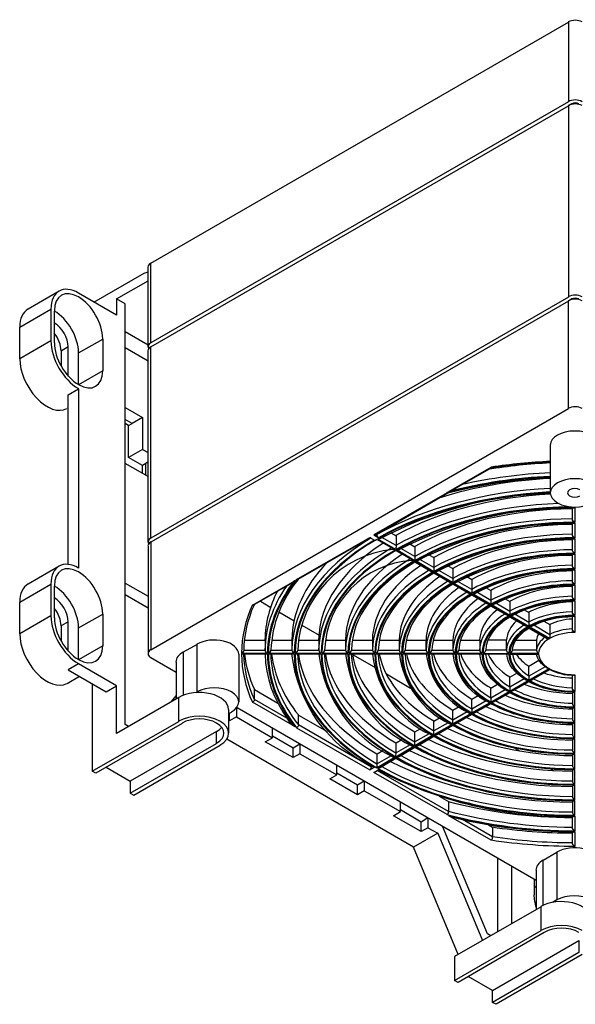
# Model space of a CAD drawing. Header units: millimetres. Extents: x 952 to 1780, y 444 to 1117.
# Tile 12 of 14: x 1548 to 1662, y 914 to 1115. Entities that reach past the tile are written whole.
import ezdxf

# ---------------------------------------------------------------- set-up
doc = ezdxf.new("R2010")
doc.units = ezdxf.units.MM
doc.layers.add('PDF_Geometry', color=7, linetype='Continuous')

msp = doc.modelspace()

# ---------------------------------------------------------------- linework, layer by layer
at = {"layer": 'PDF_Geometry', "lineweight": -3}
for points in [[(1660.77, 1114.94), (1660.77, 1098.64), (1575.16, 1049.23), (1575.16, 1065.53)], [(1660.77, 1058.59), (1575.16, 1009.18), (1575.16, 1048.39), (1660.77, 1097.8)], [(1660.77, 1035.73), (1660.77, 1057.79), (1575.16, 1008.38), (1575.16, 986.32)], [(1548.31, 1045.93), (1548.31, 1052.45), (1554.67, 1056.13), (1554.67, 1049.61)], [(1560.34, 1040.64), (1560.34, 1047.16), (1565.29, 1050), (1565.29, 1043.48)], [(1554.67, 993.26), (1548.31, 989.58), (1548.31, 996.1), (1554.67, 999.78)], [(1603.57, 999.7), (1596.28, 995.5), (1596.12, 995.46), (1595.95, 995.46), (1604.63, 1000.46), (1604.33, 1000.2), (1604.03, 999.99), (1603.78, 999.82)], [(1560.34, 984.28), (1560.34, 990.8), (1565.29, 993.64), (1565.29, 987.12)], [(1598.78, 985.39), (1594.04, 985.39), (1593.91, 985.39), (1593.74, 985.47), (1599.04, 985.47), (1598.91, 985.39)], [(1604.29, 985.39), (1599.55, 985.39), (1599.42, 985.39), (1599.25, 985.47), (1604.54, 985.47), (1604.41, 985.39)], [(1609.79, 985.39), (1605.05, 985.39), (1604.92, 985.39), (1604.75, 985.47), (1610.05, 985.47), (1609.92, 985.39)], [(1615.25, 985.39), (1610.55, 985.39), (1610.43, 985.39), (1610.26, 985.47), (1615.55, 985.47), (1615.42, 985.39)], [(1620.76, 985.39), (1616.06, 985.39), (1615.89, 985.39), (1615.76, 985.47), (1621.05, 985.47), (1620.93, 985.39)], [(1626.26, 985.39), (1621.56, 985.39), (1621.39, 985.39), (1621.27, 985.47), (1626.56, 985.47), (1626.43, 985.39)], [(1631.77, 985.39), (1627.07, 985.39), (1626.9, 985.39), (1626.77, 985.47), (1632.06, 985.47), (1631.93, 985.39)], [(1637.27, 985.39), (1632.57, 985.39), (1632.4, 985.39), (1632.27, 985.47), (1637.57, 985.47), (1637.4, 985.39)], [(1642.77, 985.39), (1638.07, 985.39), (1637.9, 985.39), (1637.78, 985.47), (1643.07, 985.47), (1642.9, 985.39)], [(1648.28, 985.39), (1643.58, 985.39), (1643.41, 985.39), (1643.28, 985.47), (1648.57, 985.47), (1648.41, 985.39)], [(1654.37, 985.39), (1654.54, 985.39), (1654.67, 985.47), (1648.79, 985.47), (1648.91, 985.39), (1649.08, 985.39)], [(1588.62, 969.59), (1570.92, 959.39), (1570.92, 956.93), (1588.62, 967.14)], [(1605.68, 965.02), (1604.29, 964.22), (1604.29, 966.25), (1605.68, 967.05)], [(1618.89, 957.4), (1617.5, 956.59), (1617.5, 958.63), (1618.89, 959.43)], [(1631.93, 949.86), (1630.54, 949.06), (1630.54, 951.09), (1631.93, 951.94)], [(1645.19, 914.04), (1645.19, 916.5), (1662.89, 926.75), (1662.89, 924.29)]]:
    msp.add_lwpolyline(points, close=True, dxfattribs=at)
for points in [[(1661.45, 1098.09), (1661.45, 1098.22), (1660.77, 1097.8)], [(1563.47, 1057.57), (1573.76, 1063.5), (1574.61, 1063.76)], [(1574.61, 1048.39), (1574.61, 1064.73)], [(1568.09, 1058.21), (1574.61, 1061.94)], [(1556.32, 1059.82), (1549.97, 1056.13)], [(1570.54, 970.61), (1569.87, 970.99), (1569.87, 1057.19), (1568.09, 1058.21), (1568.09, 1054.91), (1560.34, 1059.4)], [(1661.45, 1058.04), (1661.45, 1058.21), (1660.77, 1057.79)], [(1555.38, 1049.19), (1555.38, 1055.71)], [(1574.61, 1048.73), (1569.87, 1051.48)], [(1558.18, 1042.37), (1558.18, 1048.39), (1556.78, 1047.54), (1556.78, 1044.36)], [(1574.61, 1045.47), (1569.87, 1048.22)], [(1574.61, 1008.38), (1574.61, 1047.58)], [(1558.18, 1003.8), (1558.18, 1038.56), (1560.34, 1039.79), (1560.34, 1003.04)], [(1558.18, 1035.85), (1557.97, 1035.73)], [(1569.87, 1035.94), (1573.42, 1033.91), (1571.3, 1032.68)], [(1570.58, 1032.26), (1571.3, 1032.68), (1569.87, 1033.48)], [(1573.42, 1033.91), (1573.42, 1027.39), (1570.58, 1025.74)], [(1573.42, 1022.47), (1573.42, 1024.08), (1570.58, 1025.74), (1570.58, 1032.26), (1569.87, 1032.68)], [(1573.42, 1027.39), (1574.61, 1026.71)], [(1574.61, 1021.8), (1569.87, 1024.51)], [(1574.1, 1022.05), (1574.1, 1024.51), (1573.42, 1024.08)], [(1574.61, 1024.8), (1574.1, 1024.51)], [(1645.1, 1023.66), (1637.82, 1019.47), (1637.48, 1019.3), (1637.14, 1019.13), (1636.72, 1018.92), (1636.25, 1018.75), (1644.93, 1023.75), (1645.02, 1023.66), (1645.06, 1023.66), (1648.02, 1024.08), (1651.03, 1024.38), (1654.04, 1024.63), (1657.08, 1024.8)], [(1621.1, 1009.82), (1636.04, 1018.45), (1638.54, 1019.09), (1641.08, 1019.64), (1643.71, 1020.15), (1646.33, 1020.57), (1648.96, 1020.95), (1651.67, 1021.25), (1654.33, 1021.46), (1657.08, 1021.63)], [(1636.04, 1018.45), (1635.96, 1018.45), (1635.87, 1018.49), (1620.88, 1009.86), (1621.86, 1009.26), (1621.73, 1009.39), (1621.6, 1009.56), (1621.52, 1009.73), (1621.52, 1009.9), (1621.52, 1010.07)], [(1620.16, 1009.26), (1605.3, 1000.71), (1605.18, 1000.67), (1605.01, 1000.71), (1620.04, 1009.35), (1621.01, 1008.8)], [(1625.41, 1007.66), (1622.49, 1009.31)], [(1574.61, 1007.57), (1574.61, 985.51)], [(1629.27, 1005.41), (1626.39, 1007.06)], [(1556.32, 1003.46), (1549.97, 999.78)], [(1629.27, 1004.27), (1629.27, 1004.31), (1629.27, 1004.44), (1633.04, 1002.24), (1632.78, 1002.28), (1632.53, 1002.36), (1629.27, 1004.27), (1627.79, 1003.34), (1626.39, 1002.36), (1625.03, 1001.39), (1623.81, 1000.33), (1622.66, 999.27), (1621.56, 998.17), (1620.59, 997.07), (1619.74, 995.93), (1618.94, 994.74), (1618.26, 993.6), (1617.67, 992.37), (1617.2, 991.19), (1616.82, 989.96), (1616.52, 988.73), (1616.35, 987.5), (1616.27, 986.27)], [(1633.16, 1003.17), (1630.28, 1004.82)], [(1633.16, 1002.02), (1633.16, 1002.07), (1633.16, 1002.19), (1636.93, 999.99), (1636.68, 1000.03), (1636.42, 1000.12), (1633.16, 1002.02), (1631.85, 1001.18), (1630.62, 1000.37), (1629.48, 999.48), (1628.38, 998.6), (1627.36, 997.66), (1626.43, 996.69), (1625.58, 995.72), (1624.82, 994.7), (1624.14, 993.68), (1623.51, 992.67), (1623, 991.61), (1622.58, 990.55), (1622.24, 989.49), (1621.99, 988.43), (1621.86, 987.33), (1621.77, 986.27)], [(1637.06, 1000.92), (1634.18, 1002.58)], [(1555.38, 992.84), (1555.38, 999.36)], [(1569.87, 999.99), (1574.61, 997.28)], [(1637.06, 999.74), (1637.06, 999.82), (1637.06, 999.95), (1640.83, 997.75), (1640.53, 997.79), (1640.32, 997.88), (1637.06, 999.74), (1635.96, 999.06), (1634.9, 998.34), (1633.88, 997.58), (1632.95, 996.82), (1632.1, 996.01), (1631.3, 995.21), (1630.54, 994.36), (1629.9, 993.51), (1629.31, 992.63), (1628.8, 991.74), (1628.34, 990.85), (1628, 989.92), (1627.7, 989.03), (1627.49, 988.1), (1627.32, 987.16), (1627.28, 986.27)], [(1640.95, 998.68), (1638.07, 1000.33)], [(1574.61, 994.83), (1569.87, 997.58)], [(1640.95, 997.49), (1640.95, 997.58), (1640.95, 997.66), (1644.72, 995.5), (1644.43, 995.55), (1644.21, 995.63), (1640.95, 997.49), (1640.02, 996.94), (1639.13, 996.31), (1638.29, 995.72), (1637.52, 995.04), (1636.8, 994.36), (1636.13, 993.68), (1635.53, 993.01), (1634.98, 992.29), (1634.48, 991.57), (1634.05, 990.8), (1633.67, 990.09), (1633.37, 989.32), (1633.12, 988.56), (1632.95, 987.8), (1632.82, 987.04), (1632.78, 986.27)], [(1644.85, 996.44), (1641.97, 998.09)], [(1594.25, 986.27), (1594.3, 987.42), (1594.42, 988.6), (1594.59, 989.79), (1594.8, 990.93), (1595.1, 992.08), (1595.48, 993.26), (1595.86, 994.4), (1596.37, 995.55)], [(1597.6, 996.27), (1599.76, 995)], [(1644.85, 995.25), (1644.85, 995.34), (1644.85, 995.42), (1648.57, 993.26), (1648.32, 993.3), (1648.11, 993.39), (1644.85, 995.25), (1644.09, 994.78), (1643.41, 994.32), (1642.73, 993.81), (1642.1, 993.3), (1641.5, 992.75), (1641, 992.2), (1640.49, 991.65), (1640.06, 991.06), (1639.68, 990.47), (1639.3, 989.87), (1639.01, 989.28), (1638.75, 988.69), (1638.58, 988.1), (1638.41, 987.46), (1638.33, 986.87), (1638.29, 986.27)], [(1648.74, 994.15), (1645.86, 995.84)], [(1651.71, 994.49), (1652.64, 993.98), (1652.64, 991.91), (1652.64, 991.69), (1652.64, 991.48), (1652.64, 991.27), (1652.64, 991.1), (1648.87, 993.26), (1649.12, 993.3), (1649.38, 993.39), (1650.65, 994.02), (1652.05, 994.62), (1653.53, 995.12), (1655.09, 995.55), (1656.7, 995.84), (1658.35, 996.1), (1660.05, 996.27), (1661.78, 996.35), (1661.91, 996.35), (1662.08, 996.44), (1662.08, 993.39), (1661.91, 993.47), (1661.74, 993.64), (1661.61, 993.85), (1661.57, 994.07), (1661.57, 996.35)], [(1601.41, 994.07), (1604.54, 992.24)], [(1648.74, 993.01), (1648.74, 993.05), (1648.74, 993.18), (1652.47, 991.02), (1652.22, 991.06), (1652, 991.14), (1648.74, 993.01), (1647.64, 992.29), (1646.67, 991.52), (1645.82, 990.72), (1645.14, 989.83), (1644.59, 988.98), (1644.17, 988.05), (1643.92, 987.16), (1643.79, 986.23), (1643.71, 986.06), (1643.58, 985.85), (1643.45, 985.68), (1643.28, 985.55), (1648.57, 985.55), (1648.41, 985.68), (1648.24, 985.85), (1648.11, 986.06), (1648.07, 986.27), (1648.07, 988.31), (1644.26, 988.31)], [(1652.64, 991.91), (1649.76, 993.6)], [(1655.73, 992.16), (1656.96, 991.48), (1656.96, 989.41), (1656.96, 989.2), (1656.96, 988.98), (1656.96, 988.77), (1656.96, 988.6), (1652.77, 991.02), (1653.02, 991.06), (1653.27, 991.14), (1654.16, 991.57), (1655.09, 991.95), (1656.11, 992.29), (1657.17, 992.58), (1658.31, 992.84), (1659.46, 993.01), (1660.6, 993.09), (1661.78, 993.18), (1661.91, 993.18), (1662.08, 993.26), (1662.08, 989.83), (1661.91, 989.96), (1661.74, 990.13), (1661.61, 990.34), (1661.57, 990.55), (1661.57, 993.13)], [(1558.18, 986.06), (1558.18, 992.03), (1556.78, 991.23), (1556.78, 988.01)], [(1606.07, 991.36), (1609.62, 989.32)], [(1650.01, 988.31), (1654.21, 988.31), (1654.21, 986.27), (1654.25, 986.06), (1654.37, 985.85), (1654.5, 985.68), (1654.67, 985.55), (1648.79, 985.55), (1648.91, 985.68), (1649.08, 985.85), (1649.21, 986.02), (1649.29, 986.23), (1649.38, 986.87), (1649.55, 987.46), (1649.84, 988.05), (1650.23, 988.65), (1650.69, 989.2), (1651.24, 989.75), (1651.88, 990.3), (1652.64, 990.76), (1656.32, 988.65), (1656.53, 988.56), (1656.79, 988.52), (1652.64, 990.93), (1652.64, 990.8), (1652.64, 990.76)], [(1656.96, 989.41), (1653.66, 991.36)], [(1584.47, 977.55), (1584.64, 977.64), (1584.64, 987.42), (1581.8, 985.81), (1581.8, 977)], [(1594.38, 988.31), (1598.57, 988.31), (1598.57, 986.27), (1598.61, 986.06), (1598.74, 985.85), (1598.87, 985.68), (1599.04, 985.55), (1593.74, 985.55), (1593.91, 985.68), (1594.08, 985.85), (1594.21, 986.06), (1594.25, 986.27), (1598.57, 986.27)], [(1599.88, 988.31), (1604.08, 988.31), (1604.08, 986.27), (1604.12, 986.06), (1604.24, 985.85), (1604.37, 985.68), (1604.54, 985.55), (1599.25, 985.55), (1599.42, 985.68), (1599.59, 985.85), (1599.71, 986.06), (1599.76, 986.27), (1604.08, 986.27)], [(1605.43, 988.31), (1609.58, 988.31), (1609.58, 986.27), (1609.62, 986.06), (1609.75, 985.85), (1609.88, 985.68), (1610.05, 985.55), (1604.75, 985.55), (1604.92, 985.68), (1605.09, 985.85), (1605.22, 986.06), (1605.26, 986.27), (1609.58, 986.27)], [(1610.93, 988.31), (1615.08, 988.31), (1615.08, 986.27), (1615.13, 986.06), (1615.25, 985.85), (1615.38, 985.68), (1615.55, 985.55), (1610.26, 985.55), (1610.43, 985.68), (1610.6, 985.85), (1610.72, 986.06), (1610.77, 986.27), (1615.08, 986.27)], [(1610.98, 988.52), (1611.36, 988.31)], [(1616.44, 988.31), (1620.55, 988.31), (1620.55, 986.27), (1620.63, 986.06), (1620.76, 985.85), (1620.88, 985.68), (1621.05, 985.55), (1615.76, 985.55), (1615.93, 985.68), (1616.1, 985.85), (1616.23, 986.06), (1616.27, 986.27), (1620.55, 986.27)], [(1621.99, 988.31), (1626.05, 988.31), (1626.05, 986.27), (1626.13, 986.06), (1626.22, 985.85), (1626.39, 985.68), (1626.56, 985.55), (1621.27, 985.55), (1621.43, 985.68), (1621.6, 985.85), (1621.69, 986.06), (1621.77, 986.27), (1626.05, 986.27)], [(1627.53, 988.31), (1631.55, 988.31), (1631.55, 986.27), (1631.64, 986.06), (1631.72, 985.85), (1631.89, 985.68), (1632.06, 985.55), (1626.77, 985.55), (1626.94, 985.68), (1627.07, 985.85), (1627.19, 986.06), (1627.28, 986.27), (1631.55, 986.27)], [(1633.08, 988.31), (1637.06, 988.31), (1637.06, 986.27), (1637.14, 986.06), (1637.23, 985.85), (1637.4, 985.68), (1637.57, 985.55), (1632.27, 985.55), (1632.44, 985.68), (1632.57, 985.85), (1632.7, 986.06), (1632.78, 986.27), (1637.06, 986.27)], [(1638.62, 988.31), (1642.56, 988.31), (1642.56, 986.27), (1642.6, 986.06), (1642.73, 985.85), (1642.9, 985.68), (1643.07, 985.55), (1637.78, 985.55), (1637.95, 985.68), (1638.07, 985.85), (1638.2, 986.06), (1638.29, 986.27), (1642.56, 986.27)], [(1575.16, 984.71), (1580.32, 981.7)], [(1593.15, 985.39), (1593.15, 975.6)], [(1616.48, 985.34), (1620.93, 982.8)], [(1644.85, 976.41), (1644.85, 976.2), (1644.85, 975.94), (1644.85, 975.77), (1644.85, 975.6), (1648.57, 977.76), (1648.32, 977.81), (1648.11, 977.89), (1646.92, 978.65), (1645.91, 979.46), (1644.98, 980.35), (1644.21, 981.28), (1643.58, 982.25), (1643.07, 983.27), (1642.77, 984.33), (1642.6, 985.39)], [(1648.07, 986.27), (1643.79, 986.27)], [(1648.74, 978.65), (1648.74, 978.44), (1648.74, 978.19), (1648.74, 978.02), (1648.74, 977.85), (1652.47, 980.01), (1652.22, 980.05), (1651.96, 980.14), (1651.2, 980.69), (1650.48, 981.24), (1649.84, 981.87), (1649.29, 982.51), (1648.83, 983.18), (1648.49, 983.9), (1648.24, 984.62), (1648.11, 985.39)], [(1654.21, 986.27), (1649.29, 986.27)], [(1652.64, 980.9), (1652.64, 980.69), (1652.64, 980.43), (1652.64, 980.26), (1652.64, 980.09), (1656.79, 982.51), (1656.53, 982.51), (1656.28, 982.63), (1655.9, 982.89), (1655.52, 983.23), (1655.22, 983.52), (1654.93, 983.86), (1654.67, 984.2), (1654.46, 984.58), (1654.33, 984.96), (1654.21, 985.39)], [(1581.55, 971.24), (1563.85, 961), (1563.13, 961.42), (1580.87, 971.63), (1580.87, 976.54), (1568.09, 969.17), (1568.09, 978.95), (1560.34, 983.44), (1558.18, 982.21), (1565.97, 977.72), (1568.09, 978.95)], [(1580.32, 983.78), (1580.32, 976.24)], [(1655.98, 982.85), (1652.64, 980.9), (1652.64, 982.93), (1654.71, 984.16)], [(1560.55, 980.86), (1557.97, 979.37)], [(1623.42, 981.36), (1628.38, 978.48)], [(1651.67, 980.35), (1648.74, 978.65), (1648.74, 980.69), (1650.14, 981.53)], [(1656.96, 982.25), (1656.96, 982.29), (1656.96, 982.42), (1652.77, 980.01), (1653.02, 980.05), (1653.27, 980.14), (1656.96, 982.25), (1657.47, 982), (1658.02, 981.79), (1658.61, 981.57), (1659.2, 981.45), (1659.84, 981.28), (1660.47, 981.19), (1661.11, 981.15), (1661.78, 981.11), (1661.91, 981.11), (1662.08, 981.19), (1662.08, 977.76), (1661.91, 977.89), (1661.74, 978.06), (1661.61, 978.27), (1661.57, 978.48), (1661.57, 981.11)], [(1563.13, 979.37), (1563.13, 961.42)], [(1647.77, 978.1), (1644.85, 976.41), (1644.85, 978.44), (1646.2, 979.25)], [(1661.57, 977.59), (1661.57, 975.31), (1661.61, 975.1), (1661.74, 974.89), (1661.91, 974.72), (1662.08, 974.59), (1662.08, 977.68), (1661.91, 977.59), (1661.78, 977.55), (1660.51, 977.64), (1659.29, 977.76), (1658.06, 977.93), (1656.87, 978.19), (1655.73, 978.48), (1654.63, 978.87), (1653.61, 979.29), (1652.64, 979.75), (1649.38, 977.89), (1649.12, 977.81), (1648.87, 977.76), (1652.64, 979.92), (1652.64, 979.8), (1652.64, 979.75)], [(1579.35, 975.69), (1580.32, 976.88)], [(1603.02, 972.3), (1596.41, 976.11), (1596.41, 978.15), (1601.2, 975.39)], [(1643.87, 975.86), (1640.95, 974.17), (1640.95, 976.2), (1642.27, 976.96)], [(1661.57, 974.42), (1661.57, 972.13), (1661.61, 971.92), (1661.74, 971.75), (1661.87, 971.58), (1662.08, 971.41), (1662.08, 974.5), (1661.91, 974.42), (1661.78, 974.38), (1660.01, 974.46), (1658.23, 974.63), (1656.45, 974.89), (1654.76, 975.22), (1653.15, 975.69), (1651.58, 976.2), (1650.1, 976.83), (1648.74, 977.51), (1645.48, 975.65), (1645.23, 975.52), (1644.98, 975.52), (1648.74, 977.68), (1648.74, 977.55), (1648.74, 977.51)], [(1661.57, 971.2), (1661.57, 968.96), (1661.61, 968.75), (1661.74, 968.58), (1661.87, 968.36), (1662.08, 968.24), (1662.08, 971.33), (1661.91, 971.24), (1661.78, 971.2), (1660.6, 971.24), (1659.46, 971.29), (1658.27, 971.41), (1657.13, 971.5), (1655.98, 971.67), (1654.88, 971.84), (1653.74, 972.05), (1652.68, 972.3), (1651.58, 972.6), (1650.56, 972.9), (1649.51, 973.19), (1648.53, 973.57), (1647.56, 973.95), (1646.63, 974.38), (1645.7, 974.8), (1644.85, 975.27), (1641.59, 973.4), (1641.38, 973.28), (1641.08, 973.28), (1644.85, 975.44), (1644.85, 975.31), (1644.85, 975.27)], [(1591.08, 974.08), (1591.08, 969.21)], [(1591.08, 973.19), (1591.71, 973.53)], [(1592.69, 974.33), (1592.69, 972.56), (1591.25, 971.75), (1591.25, 973.28)], [(1592.81, 974.5), (1654.12, 939.11)], [(1620.38, 962.44), (1620.38, 962.27), (1605.43, 970.91), (1605.43, 972.94), (1611.32, 969.55)], [(1639.98, 973.62), (1637.06, 971.92)], [(1661.57, 968.03), (1661.57, 965.78), (1661.61, 965.57), (1661.74, 965.4), (1661.87, 965.19), (1662.08, 965.06), (1662.08, 968.15), (1661.91, 968.07), (1661.78, 968.03), (1660.34, 968.07), (1658.91, 968.15), (1657.47, 968.24), (1656.07, 968.41), (1654.67, 968.58), (1653.27, 968.79), (1651.92, 969.08), (1650.56, 969.38), (1649.25, 969.72), (1647.94, 970.06), (1646.71, 970.48), (1645.48, 970.95), (1644.26, 971.41), (1643.11, 971.92), (1642.01, 972.43), (1640.95, 973.02), (1637.69, 971.16), (1637.48, 971.03), (1637.19, 971.03), (1640.95, 973.19), (1640.95, 973.06), (1640.95, 973.02)], [(1591.25, 971.75), (1591.08, 971.84)], [(1592.69, 972.56), (1600.05, 968.28)], [(1636.08, 971.33), (1633.16, 969.68)], [(1661.57, 964.85), (1661.57, 962.61), (1661.61, 962.4), (1661.74, 962.23), (1661.87, 962.01), (1662.08, 961.89), (1662.08, 964.94), (1661.91, 964.89), (1661.78, 964.85), (1660.09, 964.89), (1658.35, 964.98), (1656.66, 965.1), (1655.01, 965.27), (1653.32, 965.49), (1651.67, 965.78), (1650.06, 966.08), (1648.45, 966.42), (1646.88, 966.84), (1645.36, 967.26), (1643.87, 967.77), (1642.39, 968.28), (1641, 968.83), (1639.64, 969.47), (1638.33, 970.1), (1637.06, 970.78), (1633.8, 968.87), (1633.59, 968.79), (1633.33, 968.79), (1637.06, 970.95), (1637.06, 970.82), (1637.06, 970.78)], [(1604.29, 964.22), (1598.61, 967.48), (1600.05, 968.28), (1600.05, 970.35)], [(1600.05, 968.7), (1604.29, 966.25)], [(1632.19, 969.08), (1629.27, 967.43)], [(1661.57, 961.68), (1661.57, 959.43), (1661.61, 959.22), (1661.74, 959.01), (1661.91, 958.84), (1662.08, 958.71), (1662.08, 961.76), (1661.91, 961.72), (1661.78, 961.68), (1659.79, 961.72), (1657.85, 961.8), (1655.86, 961.97), (1653.91, 962.18), (1652, 962.44), (1650.1, 962.73), (1648.19, 963.07), (1646.33, 963.5), (1644.55, 963.96), (1642.77, 964.47), (1641.04, 965.02), (1639.34, 965.66), (1637.74, 966.29), (1636.13, 967.01), (1634.64, 967.73), (1633.16, 968.53), (1629.94, 966.63), (1629.69, 966.54), (1629.44, 966.54), (1633.16, 968.7), (1633.16, 968.58), (1633.16, 968.53)], [(1570.92, 956.93), (1571.64, 956.51), (1589.34, 966.76)], [(1633.97, 948.72), (1629.01, 945.84), (1590.7, 967.98)], [(1628.29, 966.84), (1625.41, 965.19)], [(1605.68, 965.02), (1613.26, 960.66)], [(1624.4, 964.6), (1621.52, 962.95), (1621.52, 964.98), (1622.7, 965.66)], [(1661.57, 958.5), (1661.57, 956.26), (1661.61, 956.04), (1661.74, 955.87), (1661.87, 955.66), (1662.08, 955.54), (1662.08, 958.58), (1661.91, 958.54), (1661.78, 958.5), (1659.54, 958.54), (1657.3, 958.67), (1655.05, 958.84), (1652.85, 959.05), (1650.65, 959.35), (1648.49, 959.69), (1646.33, 960.11), (1644.26, 960.57), (1642.18, 961.08), (1640.19, 961.68), (1638.2, 962.31), (1636.3, 962.99), (1634.43, 963.75), (1632.65, 964.55), (1630.92, 965.4), (1629.27, 966.29), (1626.05, 964.38), (1625.8, 964.3), (1625.54, 964.3), (1629.27, 966.46), (1629.27, 966.33), (1629.27, 966.29)], [(1649.76, 966.16), (1650.69, 965.61)], [(1617.5, 956.59), (1611.82, 959.85), (1613.26, 960.66), (1613.26, 962.73)], [(1661.57, 955.32), (1661.57, 953.08), (1661.61, 952.87), (1661.74, 952.66), (1661.91, 952.49), (1662.08, 952.36), (1662.08, 955.41), (1661.91, 955.37), (1661.78, 955.32), (1659.24, 955.37), (1656.75, 955.49), (1654.25, 955.66), (1651.79, 955.92), (1649.29, 956.26), (1646.88, 956.64), (1644.51, 957.1), (1642.14, 957.65), (1639.85, 958.2), (1637.57, 958.88), (1635.36, 959.6), (1633.25, 960.36), (1631.17, 961.21), (1629.18, 962.1), (1627.24, 963.03), (1625.37, 964.05), (1622.15, 962.14), (1621.9, 962.06), (1621.65, 962.01), (1625.37, 964.22), (1625.37, 964.09), (1625.37, 964.05)], [(1565.97, 962.23), (1570.92, 959.39)], [(1613.26, 961.08), (1617.5, 958.63)], [(1634.26, 956.3), (1636.17, 955.2), (1636.17, 953.17), (1636.13, 953), (1636.08, 952.83), (1635.96, 952.66), (1635.87, 952.53), (1620.88, 961.17), (1621.86, 961.76)], [(1657.17, 961.84), (1657.64, 961.59)], [(1618.89, 957.4), (1626.3, 953.17)], [(1630.54, 949.06), (1624.86, 952.32), (1626.3, 953.17), (1626.3, 955.2)], [(1626.3, 953.55), (1630.54, 951.09)], [(1644.38, 950.46), (1645.19, 949.99), (1645.19, 947.96), (1645.14, 947.79), (1645.1, 947.58), (1645.02, 947.41), (1644.93, 947.28), (1636.25, 952.28), (1636.97, 952.02), (1637.61, 951.85), (1640.49, 951.18), (1643.45, 950.62), (1646.42, 950.12), (1649.46, 949.74), (1652.51, 949.4), (1655.6, 949.19), (1658.69, 949.06), (1661.78, 948.97), (1661.91, 949.02), (1662.08, 949.06), (1662.08, 946.01), (1661.91, 946.14), (1661.74, 946.31), (1661.61, 946.52), (1661.57, 946.73), (1661.57, 948.97)], [(1631.93, 949.86), (1633.97, 948.72), (1643.11, 926.75)], [(1644.81, 927.72), (1644.13, 928.1), (1634.94, 950.2)], [(1638.16, 923.87), (1629.01, 945.84)], [(1655.6, 933.9), (1655.6, 943.22), (1658.4, 944.82), (1658.4, 935.04), (1657.51, 934.54)], [(1646.25, 928.57), (1646.25, 943.64)], [(1649.08, 942.03), (1649.08, 930.17)], [(1654.12, 941.14), (1654.12, 933.1)], [(1653.7, 939.36), (1653.7, 936.1)], [(1655.81, 928.35), (1638.12, 918.15), (1637.4, 918.53), (1655.14, 928.78), (1655.14, 933.65), (1637.4, 923.44), (1637.4, 918.53)], [(1663.6, 923.87), (1645.91, 913.66), (1645.19, 914.04)], [(1645.19, 916.5), (1640.23, 919.38)]]:
    msp.add_lwpolyline(points, dxfattribs=at)
for points in [[(1624.36, 1010.28), (1625.41, 1009.69), (1625.41, 1007.66), (1625.41, 1007.44), (1625.37, 1007.19), (1625.37, 1006.98), (1625.37, 1006.85), (1621.65, 1009.01), (1621.9, 1009.01), (1622.15, 1009.1, -0.114458), (1657.08, 1018.45), (1657.08, 1028.23)], [(1628.25, 1008.04), (1629.27, 1007.44), (1629.27, 1005.41), (1629.27, 1005.16), (1629.27, 1004.95), (1629.27, 1004.73), (1629.27, 1004.57), (1625.54, 1006.77), (1625.8, 1006.77), (1626.05, 1006.85, -0.124462), (1661.78, 1015.4), (1661.91, 1015.4), (1662.08, 1015.49), (1662.08, 1012.44), (1661.91, 1012.57), (1661.74, 1012.69), (1661.61, 1012.91), (1661.57, 1013.12), (1661.57, 1015.4)], [(1632.15, 1005.79), (1633.16, 1005.2), (1633.16, 1003.17), (1633.16, 1002.91), (1633.16, 1002.7), (1633.16, 1002.49), (1633.16, 1002.32), (1629.44, 1004.52), (1629.69, 1004.52), (1629.9, 1004.61, -0.124165), (1661.78, 1012.23), (1661.91, 1012.23), (1662.08, 1012.31), (1662.08, 1009.26), (1661.91, 1009.35), (1661.74, 1009.52), (1661.61, 1009.73), (1661.57, 1009.94), (1661.57, 1012.23)], [(1621.52, 1008.76), (1621.52, 1008.8), (1621.52, 1008.93), (1625.25, 1006.77), (1624.99, 1006.77), (1624.74, 1006.85, 0.373843), (1605.26, 986.27)], [(1636.04, 1003.55), (1637.06, 1002.96), (1637.06, 1000.92), (1637.06, 1000.67), (1637.06, 1000.46), (1637.06, 1000.25), (1637.06, 1000.08), (1633.33, 1002.24), (1633.59, 1002.28), (1633.8, 1002.36, -0.124344), (1661.78, 1009.05), (1661.91, 1009.05), (1662.08, 1009.14), (1662.08, 1006.09), (1661.91, 1006.17), (1661.74, 1006.34), (1661.61, 1006.56), (1661.57, 1006.77), (1661.57, 1009.05)], [(1625.37, 1006.51), (1625.37, 1006.56), (1625.37, 1006.68), (1629.14, 1004.52), (1628.89, 1004.52), (1628.63, 1004.61, 0.386182), (1610.77, 986.27)], [(1639.94, 1001.31), (1640.95, 1000.71), (1640.95, 998.68), (1640.95, 998.43), (1640.95, 998.21), (1640.95, 998), (1640.95, 997.83), (1637.19, 999.99), (1637.48, 1000.03), (1637.69, 1000.12, -0.121257), (1661.78, 1005.88), (1661.91, 1005.88), (1662.08, 1005.96), (1662.08, 1002.91), (1661.91, 1003), (1661.74, 1003.17), (1661.61, 1003.38), (1661.57, 1003.59), (1661.57, 1005.88)], [(1643.87, 999.02), (1644.85, 998.47), (1644.85, 996.44), (1644.85, 996.18), (1644.85, 995.97), (1644.85, 995.76), (1644.85, 995.59), (1641.08, 997.75), (1641.33, 997.79), (1641.59, 997.88, -0.121943), (1661.78, 1002.7), (1661.91, 1002.7), (1662.08, 1002.79), (1662.08, 999.74), (1661.91, 999.82), (1661.74, 999.99), (1661.61, 1000.2), (1661.57, 1000.42), (1661.57, 1002.7)], [(1647.77, 996.77), (1648.74, 996.22), (1648.74, 994.15), (1648.74, 993.94), (1648.74, 993.73), (1648.74, 993.51), (1648.74, 993.35), (1644.98, 995.5), (1645.23, 995.55), (1645.48, 995.63, -0.121718), (1661.78, 999.53), (1661.91, 999.53), (1662.08, 999.61), (1662.08, 996.56), (1661.91, 996.65), (1661.74, 996.82), (1661.61, 997.03), (1661.57, 997.24), (1661.57, 999.53)], [(1598.57, 985.39), (1598.66, 983.65), (1598.91, 981.91), (1599.33, 980.18), (1599.84, 978.48), (1600.52, 976.79), (1601.32, 975.14), (1602.25, 973.49), (1603.31, 971.88), (1603.53, 971.58), (1603.82, 971.29), (1604.2, 970.91), (1604.63, 970.57), (1595.95, 975.56), (1596.12, 975.65), (1596.28, 975.77), (1596.37, 975.94), (1596.41, 976.11, -0.099959), (1594.22, 985.4)], [(1605.43, 970.91), (1605.39, 970.74), (1605.3, 970.57), (1605.18, 970.44), (1605.01, 970.31), (1620.04, 961.68), (1621.01, 962.23), (1620.88, 962.18), (1620.76, 962.23, -0.259819), (1604.08, 985.39)], [(1609.58, 985.39, 0.257307), (1624.74, 964.38), (1624.99, 964.3), (1625.25, 964.3), (1621.52, 962.1), (1621.52, 962.27), (1621.52, 962.48), (1621.52, 962.69), (1621.52, 962.95)], [(1615.08, 985.39, 0.257639), (1628.63, 966.63), (1628.89, 966.54), (1629.14, 966.54), (1625.37, 964.34), (1625.37, 964.51), (1625.37, 964.72), (1625.41, 964.98), (1625.41, 965.19), (1625.41, 967.22), (1626.6, 967.94)], [(1620.59, 985.39, 0.257256), (1632.53, 968.92), (1632.78, 968.79), (1633.04, 968.79), (1629.27, 966.63), (1629.27, 966.76), (1629.27, 966.97), (1629.27, 967.22), (1629.27, 967.43), (1629.27, 969.47), (1630.5, 970.19)], [(1626.09, 985.39, 0.255033), (1636.42, 971.16), (1636.68, 971.03), (1636.93, 971.03), (1633.16, 968.87), (1633.16, 969), (1633.16, 969.21), (1633.16, 969.47), (1633.16, 969.68), (1633.16, 971.71), (1634.43, 972.43)], [(1631.6, 985.39, 0.251984), (1640.32, 973.4), (1640.53, 973.28), (1640.83, 973.28), (1637.06, 971.12), (1637.06, 971.24), (1637.06, 971.46), (1637.06, 971.71), (1637.06, 971.92), (1637.06, 973.95), (1638.33, 974.67)], [(1640.95, 974.17), (1640.95, 973.95), (1640.95, 973.7), (1640.95, 973.49), (1640.95, 973.36), (1644.72, 975.52), (1644.43, 975.52), (1644.21, 975.65, -0.251472), (1637.1, 985.39)], [(1661.55, 949.91, -0.062927), (1636.17, 953.17), (1621.56, 961.59)], [(1621.73, 961.68, 0.124951), (1661.78, 952.15), (1661.91, 952.19), (1662.08, 952.23), (1662.08, 949.19), (1661.91, 949.31), (1661.74, 949.48), (1661.61, 949.69), (1661.57, 949.9), (1661.57, 952.15)], [(1661.54, 946.73, -0.035687), (1645.19, 947.96), (1639.01, 951.51)]]:
    msp.add_lwpolyline(points, format="xyb", dxfattribs=at)
for centre, radius, start, end in [((1661.91, 918.33), 106.39, 92.6216, 99.5427), ((1661.96, 909.84), 115.17, 92.444, 98.52), ((1661.31, 929.93), 91.58, 92.6713, 107.2524), ((1661.54, 920.31), 101.51, 92.5407, 104.6651), ((1661.57, 919.86), 102.09, 92.5408, 104.3625), ((1661.71, 918.41), 104.27, 92.5652, 102.6358), ((1623.79, 985.27), 24.05, 140.0623, 177.6152), ((1621.29, 987.81), 22.77, 152.5415, 178.6779), ((1617.83, 985.41), 24.09, 155.2567, 179.5687), ((1617.83, 985.66), 24.09, 180.4313, 204.7433), ((1618.66, 988.28), 24.48, 186.7776, 204.3812), ((1661.99, 1000.97), 20.41, 251.9742, 268.7644), ((1661.81, 1054.19), 102.26, 255.4475, 269.8503), ((1661.83, 1052.4), 103.17, 255.4098, 270.1165), ((1661.85, 1052.83), 103.73, 255.7091, 270.1064), ((1662.07, 1064.12), 115.36, 261.566, 269.7415), ((1662.07, 1062.31), 116.25, 261.5033, 269.987), ((1648.39, 933.92), 6.74, 32.3192, 38.7445)]:
    msp.add_arc(centre, radius, start, end, dxfattribs=at)
for points in [[(1663.57, 1114.98), (1662.78, 1115.44), (1661.51, 1115.44), (1660.72, 1114.98)], [(1663.57, 1098.64), (1662.78, 1099.1), (1661.51, 1099.1), (1660.72, 1098.64)], [(1663.57, 1097.84), (1662.78, 1098.29), (1661.51, 1098.29), (1660.72, 1097.84)], [(1662.85, 1098.22), (1662.46, 1098.45), (1661.83, 1098.45), (1661.44, 1098.22)], [(1575.15, 1065.57), (1574.78, 1065.36), (1574.56, 1065.06), (1574.56, 1064.75)], [(1560.34, 1059.42), (1557.21, 1061.22), (1554.67, 1059.75), (1554.66, 1056.14)], [(1560.32, 1058.62), (1557.58, 1060.2), (1555.36, 1058.92), (1555.36, 1055.76)], [(1565.27, 1050.03), (1565.27, 1053.19), (1563.05, 1057.04), (1560.32, 1058.62)], [(1663.57, 1058.63), (1662.78, 1059.09), (1661.51, 1059.09), (1660.72, 1058.63)], [(1663.57, 1057.83), (1662.78, 1058.28), (1661.51, 1058.28), (1660.72, 1057.83)], [(1662.85, 1058.21), (1662.46, 1058.43), (1661.83, 1058.43), (1661.44, 1058.21)], [(1549.93, 1056.12), (1548.87, 1055.51), (1548.27, 1054.19), (1548.26, 1052.46)], [(1560.32, 1047.16), (1560.32, 1050.31), (1558.1, 1054.16), (1555.36, 1055.74)], [(1558.19, 1048.38), (1558.19, 1050.19), (1556.92, 1052.38), (1555.36, 1053.28)], [(1554.66, 1049.62), (1554.65, 1046.02), (1557.17, 1041.64), (1560.3, 1039.85)], [(1556.75, 1047.58), (1556.75, 1048.74), (1556.21, 1050.13), (1555.34, 1051.22)], [(1555.36, 1049.24), (1555.36, 1046.08), (1557.58, 1042.24), (1560.32, 1040.66)], [(1575.15, 1049.23), (1574.59, 1048.91), (1574.42, 1048.42), (1574.69, 1048)], [(1575.15, 1048.43), (1574.78, 1048.21), (1574.56, 1047.91), (1574.56, 1047.6)], [(1548.26, 1045.94), (1548.26, 1043.3), (1549.63, 1040.13), (1551.74, 1037.91)], [(1560.32, 1040.66), (1563.05, 1039.07), (1565.27, 1040.35), (1565.27, 1043.51)], [(1551.74, 1037.91), (1553.85, 1035.68), (1556.29, 1034.84), (1557.91, 1035.78)], [(1663.57, 1035.77), (1662.78, 1036.22), (1661.51, 1036.22), (1660.72, 1035.77)], [(1662.06, 1031.15), (1659.29, 1031.15), (1657.04, 1029.86), (1657.04, 1028.25)], [(1667.08, 1028.25), (1667.08, 1029.86), (1664.83, 1031.15), (1662.06, 1031.15)], [(1665.61, 1020.52), (1663.65, 1021.66), (1660.47, 1021.66), (1658.51, 1020.52)], [(1657.04, 1019.38), (1643.65, 1018.7), (1631.08, 1015.36), (1621.48, 1009.93)], [(1658.51, 1020.52), (1656.55, 1019.39), (1656.55, 1017.56), (1658.51, 1016.42)], [(1661, 1019.09), (1660.41, 1018.75), (1660.41, 1018.2), (1661, 1017.86)], [(1663.12, 1019.09), (1662.54, 1019.43), (1661.58, 1019.43), (1661, 1019.09)], [(1657.04, 1018.53), (1643.66, 1017.84), (1631.12, 1014.47), (1621.6, 1009)], [(1657.04, 1018.66), (1643.79, 1017.98), (1631.35, 1014.67), (1621.84, 1009.29)], [(1657.06, 1018.23), (1645.13, 1017.56), (1633.95, 1014.55), (1625.37, 1009.71)], [(1661, 1017.86), (1661.58, 1017.52), (1662.54, 1017.52), (1663.12, 1017.86)], [(1658.83, 1016.28), (1646.26, 1015.82), (1634.38, 1012.77), (1625.37, 1007.68)], [(1661.28, 1015.61), (1647.8, 1015.48), (1634.93, 1012.34), (1625.38, 1006.85)], [(1662.04, 1015.49), (1648.34, 1015.47), (1635.2, 1012.33), (1625.49, 1006.76)], [(1661.54, 1015.19), (1649.47, 1015.1), (1637.91, 1012.34), (1629.26, 1007.47)], [(1658.51, 1016.42), (1660.47, 1015.29), (1663.65, 1015.29), (1665.61, 1016.42)], [(1661.54, 1013.16), (1649.47, 1013.07), (1637.91, 1010.3), (1629.26, 1005.44)], [(1662.05, 1012.44), (1649.76, 1012.43), (1637.97, 1009.61), (1629.27, 1004.6)], [(1662.05, 1012.31), (1649.8, 1012.3), (1638.06, 1009.49), (1629.39, 1004.51)], [(1661.55, 1012.01), (1650.93, 1011.93), (1640.77, 1009.5), (1633.16, 1005.22)], [(1575.15, 1009.22), (1574.59, 1008.9), (1574.42, 1008.41), (1574.69, 1007.99)], [(1620.28, 1009.23), (1610, 1003.07), (1604.19, 994.86), (1604.04, 986.3)], [(1621.46, 1008.92), (1610.76, 1002.72), (1604.74, 994.34), (1604.71, 985.59)], [(1620.87, 1009.91), (1620.96, 1009.85), (1621.04, 1009.84), (1621.11, 1009.88)], [(1661.55, 1009.98), (1650.93, 1009.89), (1640.77, 1007.46), (1633.16, 1003.19)], [(1662.05, 1009.26), (1651.22, 1009.25), (1640.83, 1006.77), (1633.16, 1002.35)], [(1662.05, 1009.14), (1651.26, 1009.12), (1640.92, 1006.65), (1633.28, 1002.27)], [(1575.15, 1008.42), (1574.78, 1008.2), (1574.56, 1007.9), (1574.56, 1007.59)], [(1620.99, 1008.8), (1610.47, 1002.6), (1604.57, 994.27), (1604.54, 985.59)], [(1622.68, 1008.08), (1614.35, 1002.62), (1609.68, 995.61), (1609.54, 988.34)], [(1624.38, 1007.11), (1615.01, 1001.52), (1609.69, 994.08), (1609.54, 986.3)], [(1661.55, 1008.84), (1652.39, 1008.75), (1643.63, 1006.66), (1637.05, 1002.98)], [(1560.34, 1003.07), (1557.21, 1004.86), (1554.67, 1003.39), (1554.66, 999.79)], [(1625.23, 1006.76), (1615.53, 1001.14), (1610.07, 993.53), (1610.05, 985.59)], [(1625.35, 1006.67), (1615.68, 1001.07), (1610.24, 993.5), (1610.21, 985.59)], [(1626.58, 1005.83), (1619.27, 1000.97), (1615.19, 994.77), (1615.05, 988.34)], [(1628.27, 1004.86), (1619.93, 999.87), (1615.2, 993.24), (1615.05, 986.3)], [(1662.05, 1006.09), (1652.66, 1006.07), (1643.67, 1003.93), (1637.02, 1000.11)], [(1661.55, 1006.81), (1652.39, 1006.72), (1643.63, 1004.62), (1637.05, 1000.94)], [(1662.05, 1005.96), (1652.72, 1005.95), (1643.78, 1003.81), (1637.17, 1000.02)], [(1661.54, 1005.66), (1653.85, 1005.58), (1646.49, 1003.81), (1640.94, 1000.73)], [(1560.32, 1002.26), (1557.58, 1003.84), (1555.36, 1002.56), (1555.36, 999.4)], [(1611.22, 1004.15), (1606.6, 999.3), (1604.14, 993.87), (1604.04, 988.34)], [(1629.13, 1004.52), (1620.46, 999.49), (1615.58, 992.69), (1615.55, 985.59)], [(1629.25, 1004.43), (1620.61, 999.42), (1615.74, 992.65), (1615.72, 985.59)], [(1630.48, 1003.58), (1624.2, 999.32), (1620.69, 993.93), (1620.55, 988.33)], [(1662.04, 1002.91), (1654.12, 1002.9), (1646.53, 1001.08), (1640.91, 997.86)], [(1661.54, 1003.63), (1653.85, 1003.54), (1646.49, 1001.78), (1640.94, 998.7)], [(1565.27, 993.68), (1565.27, 996.84), (1563.05, 1000.68), (1560.32, 1002.26)], [(1632.17, 1002.61), (1624.85, 998.22), (1620.7, 992.39), (1620.55, 986.3)], [(1633.02, 1002.27), (1625.38, 997.84), (1621.08, 991.85), (1621.05, 985.59)], [(1633.14, 1002.18), (1625.53, 997.77), (1621.25, 991.81), (1621.22, 985.59)], [(1634.39, 1001.32), (1629.13, 997.67), (1626.19, 993.09), (1626.05, 988.34)], [(1662.04, 1002.79), (1654.18, 1002.77), (1646.64, 1000.97), (1641.06, 997.77)], [(1661.55, 1002.49), (1655.31, 1002.4), (1649.35, 1000.97), (1644.83, 998.49)], [(1549.93, 999.77), (1548.87, 999.16), (1548.27, 997.84), (1548.26, 996.11)], [(1560.32, 990.8), (1560.32, 993.96), (1558.1, 997.8), (1555.36, 999.38)], [(1602.93, 999.38), (1600.09, 995.21), (1598.6, 990.78), (1598.53, 986.3)], [(1604.6, 1000.49), (1600.95, 995.8), (1599.05, 990.73), (1599.04, 985.59)], [(1605.01, 1000.72), (1601.23, 995.97), (1599.26, 990.81), (1599.25, 985.59)], [(1636.06, 1000.37), (1629.78, 996.57), (1626.21, 991.55), (1626.05, 986.3)], [(1636.88, 1000.03), (1630.27, 996.19), (1626.54, 991), (1626.52, 985.59)], [(1637.03, 999.94), (1630.46, 996.12), (1626.75, 990.97), (1626.73, 985.59)], [(1638.3, 999.07), (1634.06, 996.02), (1631.69, 992.25), (1631.56, 988.34)], [(1662.05, 999.74), (1655.58, 999.72), (1649.39, 998.24), (1644.81, 995.62)], [(1661.55, 1000.45), (1655.31, 1000.37), (1649.35, 998.94), (1644.83, 996.45)], [(1662.04, 999.61), (1655.64, 999.6), (1649.5, 998.13), (1644.96, 995.53)], [(1661.54, 999.31), (1656.76, 999.23), (1652.19, 998.13), (1648.7, 996.24)], [(1558.19, 992.03), (1558.19, 993.83), (1556.92, 996.03), (1555.36, 996.93)], [(1639.95, 998.12), (1634.7, 994.93), (1631.71, 990.71), (1631.56, 986.3)], [(1640.77, 997.78), (1635.19, 994.54), (1632.05, 990.16), (1632.02, 985.59)], [(1640.92, 997.69), (1635.38, 994.47), (1632.26, 990.13), (1632.23, 985.59)], [(1642.22, 996.8), (1639, 994.37), (1637.19, 991.4), (1637.07, 988.34)], [(1661.54, 997.28), (1656.76, 997.19), (1652.19, 996.1), (1648.7, 994.21)], [(1556.75, 991.22), (1556.75, 992.39), (1556.21, 993.78), (1555.34, 994.87)], [(1643.85, 995.88), (1639.63, 993.28), (1637.21, 989.87), (1637.07, 986.3)], [(1644.66, 995.54), (1640.11, 992.89), (1637.55, 989.32), (1637.52, 985.59)], [(1644.81, 995.45), (1640.3, 992.82), (1637.76, 989.29), (1637.74, 985.59)], [(1662.04, 996.56), (1657.04, 996.55), (1652.25, 995.4), (1648.7, 993.37)], [(1662.04, 996.44), (1657.1, 996.42), (1652.36, 995.29), (1648.85, 993.28)], [(1661.54, 996.13), (1658.22, 996.05), (1655.05, 995.29), (1652.59, 993.99)], [(1554.66, 993.27), (1554.65, 989.67), (1557.17, 985.29), (1560.3, 983.5)], [(1555.36, 992.88), (1555.36, 989.72), (1557.58, 985.88), (1560.32, 984.3)], [(1646.13, 994.53), (1643.9, 992.72), (1642.65, 990.56), (1642.53, 988.34)], [(1647.71, 993.63), (1644.51, 991.63), (1642.67, 989.03), (1642.53, 986.3)], [(1648.56, 993.29), (1645.04, 991.24), (1643.05, 988.48), (1643.03, 985.59)], [(1648.71, 993.2), (1645.23, 991.18), (1643.27, 988.44), (1643.24, 985.59)], [(1661.54, 994.1), (1658.22, 994.02), (1655.05, 993.26), (1652.59, 991.96)], [(1662.04, 993.39), (1658.5, 993.37), (1655.11, 992.56), (1652.59, 991.13)], [(1662.04, 993.26), (1658.56, 993.25), (1655.22, 992.45), (1652.74, 991.04)], [(1650.1, 992.24), (1648.85, 991.06), (1648.14, 989.72), (1648.04, 988.34)], [(1651.6, 991.38), (1649.44, 989.98), (1648.18, 988.18), (1648.04, 986.3)], [(1652.45, 991.05), (1649.96, 989.59), (1648.56, 987.63), (1648.53, 985.59)], [(1652.6, 990.96), (1650.15, 989.53), (1648.77, 987.6), (1648.74, 985.59)], [(1661.55, 992.61), (1659.85, 992.54), (1658.23, 992.15), (1656.94, 991.5)], [(1548.26, 989.59), (1548.26, 986.95), (1549.63, 983.78), (1551.74, 981.55)], [(1654.67, 989.62), (1654.41, 989.21), (1654.24, 988.78), (1654.19, 988.34)], [(1655.96, 988.89), (1654.93, 988.15), (1654.31, 987.25), (1654.19, 986.3)], [(1662.04, 989.87), (1660.12, 989.86), (1658.28, 989.42), (1656.9, 988.64)], [(1661.55, 990.58), (1659.85, 990.51), (1658.23, 990.12), (1656.94, 989.47)], [(1560.32, 984.3), (1563.05, 982.72), (1565.27, 984), (1565.27, 987.16)], [(1590.05, 988.09), (1588.18, 988.54), (1586.02, 988.29), (1584.59, 987.46)], [(1593.15, 985.41), (1593.15, 986.58), (1591.93, 987.64), (1590.05, 988.09)], [(1656.76, 988.56), (1655.42, 987.77), (1654.66, 986.7), (1654.63, 985.59)], [(1575.15, 986.36), (1574.37, 985.9), (1574.37, 985.17), (1575.15, 984.71)], [(1581.75, 985.85), (1580.81, 985.3), (1580.28, 984.57), (1580.28, 983.8)], [(1599.04, 985.47), (1599.05, 980.34), (1600.95, 975.26), (1604.6, 970.58)], [(1599.25, 985.47), (1599.26, 980.25), (1601.23, 975.09), (1605.01, 970.35)], [(1599.72, 985.4), (1599.86, 980.4), (1601.79, 975.47), (1605.4, 970.93)], [(1599.88, 985.39), (1600.42, 981.09), (1602.29, 976.88), (1605.4, 972.96)], [(1604.54, 985.48), (1604.57, 976.8), (1610.47, 968.47), (1620.99, 962.26)], [(1604.71, 985.48), (1604.74, 976.73), (1610.76, 968.34), (1621.46, 962.15)], [(1605.23, 985.4), (1605.47, 976.99), (1611.29, 968.96), (1621.47, 962.96)], [(1605.4, 985.39), (1606.45, 977.71), (1612.14, 970.49), (1621.47, 964.99)], [(1610.05, 985.48), (1610.07, 977.54), (1615.53, 969.93), (1625.23, 964.3)], [(1610.21, 985.48), (1610.24, 977.57), (1615.68, 969.99), (1625.35, 964.39)], [(1610.73, 985.4), (1610.98, 977.84), (1616.21, 970.61), (1625.36, 965.2)], [(1610.92, 985.39), (1611.96, 978.55), (1617.06, 972.14), (1625.36, 967.23)], [(1615.55, 985.48), (1615.58, 978.38), (1620.46, 971.58), (1629.13, 966.55)], [(1615.72, 985.48), (1615.74, 978.41), (1620.61, 971.64), (1629.25, 966.64)], [(1616.24, 985.4), (1616.48, 978.68), (1621.14, 972.26), (1629.26, 967.45)], [(1616.45, 985.39), (1617.47, 979.4), (1621.99, 973.79), (1629.26, 969.48)], [(1621.05, 985.48), (1621.08, 979.22), (1625.38, 973.23), (1633.02, 968.79)], [(1621.22, 985.47), (1621.25, 979.26), (1625.53, 973.29), (1633.14, 968.88)], [(1621.74, 985.4), (1621.99, 979.52), (1626.06, 973.91), (1633.15, 969.69)], [(1621.98, 985.39), (1622.98, 980.24), (1626.91, 975.44), (1633.15, 971.73)], [(1626.52, 985.48), (1626.54, 980.06), (1630.27, 974.88), (1636.88, 971.04)], [(1626.73, 985.48), (1626.75, 980.1), (1630.46, 974.94), (1637.03, 971.13)], [(1627.25, 985.4), (1627.49, 980.36), (1630.98, 975.56), (1637.04, 971.94)], [(1627.53, 985.39), (1628.49, 981.09), (1631.83, 977.09), (1637.04, 973.97)], [(1632.02, 985.48), (1632.05, 980.91), (1635.19, 976.53), (1640.77, 973.29)], [(1632.23, 985.48), (1632.26, 980.94), (1635.38, 976.59), (1640.92, 973.37)], [(1632.76, 985.4), (1632.99, 981.21), (1635.91, 977.21), (1640.93, 974.18)], [(1633.09, 985.39), (1634.01, 981.94), (1636.75, 978.74), (1640.93, 976.22)], [(1637.52, 985.48), (1637.55, 981.75), (1640.11, 978.18), (1644.66, 975.53)], [(1637.74, 985.48), (1637.76, 981.78), (1640.3, 978.24), (1644.81, 975.62)], [(1638.26, 985.4), (1638.5, 982.06), (1640.83, 978.88), (1644.82, 976.46)], [(1638.67, 985.39), (1639.53, 982.8), (1641.67, 980.41), (1644.82, 978.49)], [(1643.03, 985.48), (1643.05, 982.59), (1645.04, 979.83), (1648.56, 977.78)], [(1643.24, 985.48), (1643.27, 982.62), (1645.23, 979.89), (1648.71, 977.87)], [(1643.77, 985.4), (1644, 982.9), (1645.75, 980.53), (1648.72, 978.71)], [(1644.31, 985.39), (1645.07, 983.65), (1646.59, 982.05), (1648.72, 980.74)], [(1648.53, 985.48), (1648.56, 983.43), (1649.96, 981.48), (1652.45, 980.02)], [(1648.74, 985.48), (1648.77, 983.47), (1650.15, 981.54), (1652.6, 980.11)], [(1649.29, 985.4), (1649.5, 983.75), (1650.67, 982.18), (1652.61, 980.95)], [(1650.06, 985.4), (1650.64, 984.51), (1651.5, 983.69), (1652.61, 982.98)], [(1654.63, 985.48), (1654.66, 984.36), (1655.42, 983.3), (1656.76, 982.51)], [(1551.74, 981.55), (1553.85, 979.33), (1556.29, 978.49), (1557.91, 979.43)], [(1656.9, 982.42), (1658.28, 981.65), (1660.12, 981.21), (1662.04, 981.19)], [(1591.68, 977.68), (1589.72, 978.81), (1586.55, 978.81), (1584.59, 977.68)], [(1651.69, 979.26), (1654.59, 978.11), (1658.01, 977.46), (1661.54, 977.39)], [(1652.59, 979.94), (1655.11, 978.51), (1658.5, 977.69), (1662.04, 977.68)], [(1652.74, 980.03), (1655.22, 978.62), (1658.56, 977.82), (1662.04, 977.81)], [(1653.62, 980.38), (1655.82, 979.27), (1658.61, 978.61), (1661.54, 978.53)], [(1587.38, 977.29), (1585.14, 977.82), (1582.56, 977.53), (1580.85, 976.54)], [(1591.08, 974.1), (1591.08, 975.5), (1589.62, 976.76), (1587.38, 977.29)], [(1591.68, 973.58), (1593.64, 974.71), (1593.64, 976.54), (1591.68, 977.68)], [(1647.75, 976.99), (1651.73, 975.26), (1656.55, 974.28), (1661.54, 974.21)], [(1648.7, 977.69), (1652.25, 975.66), (1657.04, 974.52), (1662.04, 974.5)], [(1648.85, 977.78), (1652.36, 975.78), (1657.1, 974.65), (1662.04, 974.63)], [(1649.72, 978.14), (1652.96, 976.42), (1657.15, 975.44), (1661.54, 975.36)], [(1643.82, 974.69), (1648.87, 972.37), (1655.09, 971.07), (1661.54, 970.99)], [(1644.81, 975.45), (1649.39, 972.82), (1655.58, 971.34), (1662.05, 971.33)], [(1644.96, 975.54), (1649.5, 972.94), (1655.64, 971.47), (1662.04, 971.46)], [(1645.82, 975.89), (1650.1, 973.58), (1655.69, 972.26), (1661.54, 972.18)], [(1589.32, 971.67), (1586.98, 973.02), (1583.19, 973.02), (1580.85, 971.67)], [(1640.91, 973.2), (1646.53, 969.98), (1654.12, 968.17), (1662.04, 968.15)], [(1641.06, 973.29), (1646.64, 970.1), (1654.18, 968.3), (1662.04, 968.28)], [(1641.93, 973.61), (1647.24, 970.71), (1654.23, 969.05), (1661.54, 968.96)], [(1588.63, 971.28), (1586.67, 972.42), (1583.5, 972.42), (1581.54, 971.28)], [(1588.63, 967.18), (1590.59, 968.31), (1590.59, 970.15), (1588.63, 971.28)], [(1589.32, 966.79), (1591.66, 968.14), (1591.66, 970.33), (1589.32, 971.67)], [(1637.02, 970.96), (1643.67, 967.14), (1652.66, 964.99), (1662.05, 964.98)], [(1637.17, 971.05), (1643.78, 967.26), (1652.72, 965.12), (1662.05, 965.1)], [(1638.04, 971.37), (1644.38, 967.86), (1652.77, 965.87), (1661.55, 965.79)], [(1639.91, 972.44), (1646.01, 969.52), (1653.64, 967.9), (1661.55, 967.82)], [(1588.63, 969.6), (1589.05, 969.83), (1589.38, 970.11), (1589.63, 970.42)], [(1633.16, 968.71), (1640.83, 964.3), (1651.22, 961.82), (1662.05, 961.8)], [(1633.28, 968.8), (1640.92, 964.41), (1651.26, 961.94), (1662.04, 961.93)], [(1634.14, 969.12), (1641.52, 965.02), (1651.31, 962.7), (1661.54, 962.61)], [(1636, 970.18), (1643.15, 966.68), (1652.18, 964.72), (1661.54, 964.64)], [(1629.39, 966.56), (1638.06, 961.57), (1649.8, 958.77), (1662.05, 958.75)], [(1630.25, 966.87), (1638.66, 962.18), (1649.85, 959.52), (1661.55, 959.43)], [(1632.1, 967.93), (1640.29, 963.84), (1650.72, 961.55), (1661.55, 961.47)], [(1626.36, 964.63), (1635.8, 959.34), (1648.39, 956.35), (1661.54, 956.26)], [(1628.2, 965.68), (1637.43, 960.99), (1649.26, 958.37), (1661.54, 958.29)], [(1629.27, 966.47), (1637.97, 961.46), (1649.76, 958.64), (1662.05, 958.63)], [(1624.3, 963.43), (1634.57, 958.15), (1647.8, 955.2), (1661.54, 955.11)], [(1625.38, 964.22), (1635.12, 958.62), (1648.3, 955.47), (1662.04, 955.45)], [(1625.49, 964.31), (1635.2, 958.73), (1648.34, 955.59), (1662.04, 955.58)], [(1620.01, 961.68), (1620.2, 961.79), (1620.35, 962.06), (1620.36, 962.28)], [(1621.6, 962.07), (1632.34, 955.89), (1646.88, 952.42), (1662.05, 952.4)], [(1621.84, 961.77), (1632.58, 955.7), (1647.01, 952.29), (1662.04, 952.28)], [(1622.47, 962.38), (1632.94, 956.5), (1646.93, 953.17), (1661.54, 953.08)], [(1663.85, 945.49), (1661.98, 945.94), (1659.82, 945.69), (1658.38, 944.86)], [(1655.55, 943.21), (1654.61, 942.67), (1654.08, 941.93), (1654.08, 941.16)], [(1653.68, 936.11), (1653.68, 935.29), (1653.83, 934.4), (1654.12, 933.5)], [(1661.64, 934.44), (1659.4, 934.98), (1656.83, 934.68), (1655.11, 933.69)], [(1665.48, 935.04), (1663.52, 936.17), (1660.34, 936.17), (1658.38, 935.04)], [(1665.34, 931.25), (1665.34, 932.65), (1663.88, 933.91), (1661.64, 934.44)], [(1663.59, 928.78), (1661.25, 930.13), (1657.45, 930.13), (1655.11, 928.78)], [(1662.9, 928.39), (1660.94, 929.53), (1657.76, 929.53), (1655.8, 928.39)]]:
    msp.add_open_spline(points, degree=3, dxfattribs=at)

doc.saveas('drawing.dxf')
